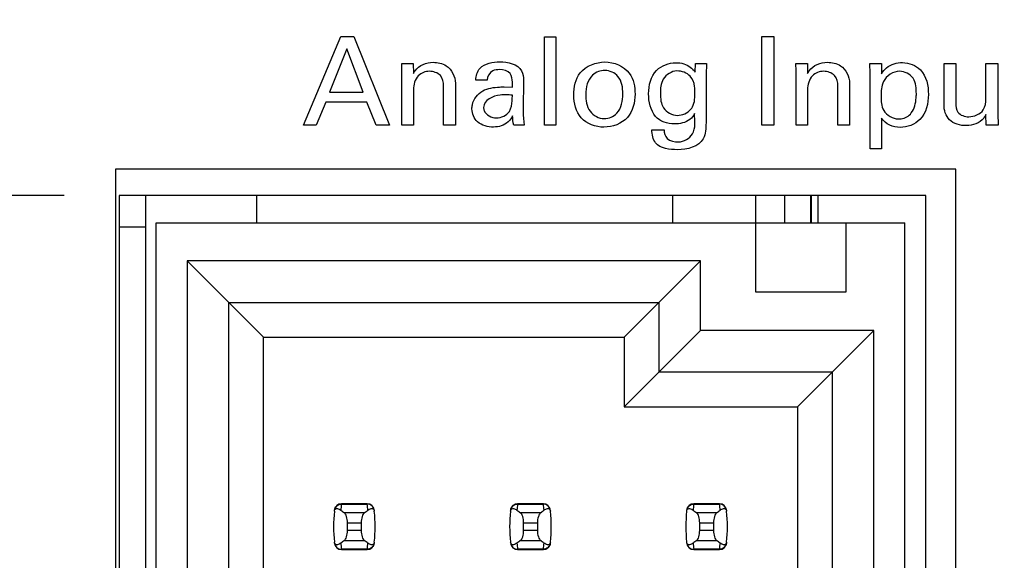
# Model space of a CAD drawing. Header units: inches. Extents: x 0 to 34, y 0 to 22.
# Tile 20 of 39: x 7.5 to 8.6, y 13.8 to 14.4. Entities that reach past the tile are written whole.
import ezdxf

# ---------------------------------------------------------------- set-up
doc = ezdxf.new("R2010")
doc.units = ezdxf.units.IN
doc.header["$LTSCALE"] = 1.87
doc.header["$MEASUREMENT"] = 0
doc.layers.get('0').update_dxf_attribs({"linetype": 'CONTINUOUS'})
doc.layers.add('DIMENSIONS', color=7, linetype='CONTINUOUS')
doc.styles.get("Standard").update_dxf_attribs({"font": 'txt', "width": 0.8})
doc.dimstyles.new('DIMSTYLE_2', dxfattribs={"dimtxt": 0.125, "dimasz": 0.18, "dimexe": 0.125, "dimexo": 0.0625, "dimgap": 0.09, "dimtad": 0, "dimtih": 1, "dimtoh": 1, "dimlfac": 0.5, "dimzin": 4, "dimdsep": 46, "dimtxsty": 'STANDARD', "dimblk": '_FILLED', "dimblk1": '_FILLED', "dimblk2": '_FILLED', "dimcen": 0.09, "dimadec": 0, "dimazin": 0, "dimtp": 0.001, "dimtm": 0.001, "dimtfac": 1, "dimtofl": 0, "dimtmove": 0, "dimatfit": 3, "dimldrblk": '_FILLED', "dimfxl": 1, "dimtolj": 1, "dimtzin": 4, "dimarcsym": 0})

# ---------------------------------------------------------------- blocks, each defined once
blk = doc.blocks.new('*D12')
at = {"layer": 'DIMENSIONS', "color": 2, "linetype": 'CONTINUOUS'}
blk.add_line((7.5631, 14.2077), (6.7841, 14.2077), dxfattribs=at)
at = {"layer": 'DIMENSIONS', "color": 2, "linetype": 'CONTINUOUS', "insert": (6.7216, 14.2702), "char_height": 0.125, "width": 1.225, "attachment_point": 3, "line_spacing_factor": 0.9}
blk.add_mtext('4.15{\\Ftxt.shx;\\W1.000000;\\H0.125000; }[105.4]', dxfattribs=at)
blk = doc.blocks.new('_FILLED')
at = {"color": 0, "linetype": 'BYBLOCK'}
blk.add_solid([(0, 0), (-1, 0.1736), (-1, -0.1736)], dxfattribs=at)
blk = doc.blocks.new('*D30')
at = {"layer": 'DIMENSIONS', "color": 2, "linetype": 'CONTINUOUS'}
blk.add_line((8.6976, 14.3062), (8.6976, 16.4832), dxfattribs=at)
at = {"layer": 'DIMENSIONS', "color": 2, "linetype": 'CONTINUOUS', "insert": (8.6351, 16.5457), "char_height": 0.125, "width": 1.225, "attachment_point": 1, "rotation": 90, "line_spacing_factor": 0.9}
blk.add_mtext('2X .32{\\Ftxt.shx;\\W1.000000;\\H0.125000; }[8.1]', dxfattribs=at)
blk = doc.blocks.new('*D31')
at = {"layer": 'DIMENSIONS', "color": 2, "linetype": 'CONTINUOUS'}
blk.add_line((8.8776, 14.3062), (8.8776, 16.4832), dxfattribs=at)
at = {"layer": 'DIMENSIONS', "color": 2, "linetype": 'CONTINUOUS', "insert": (8.8151, 16.5457), "char_height": 0.125, "width": 1.325, "attachment_point": 1, "rotation": 90, "line_spacing_factor": 0.9}
blk.add_mtext('2X .41{\\Ftxt.shx;\\W1.000000;\\H0.125000; }[10.4]', dxfattribs=at)

msp = doc.modelspace()

# ---------------------------------------------------------------- linework, layer by layer
at = {"color": 40, "linetype": 'CONTINUOUS'}
for p, q in [((7.8349, 14.2876), (7.8772, 14.388)), ((7.8772, 14.388), (7.8921, 14.388)), ((7.8921, 14.388), (7.9327, 14.2876)), ((8.1086, 14.2876), (8.1086, 14.3878)), ((8.1086, 14.3878), (8.1216, 14.3878)), ((8.1216, 14.3878), (8.1216, 14.2876)), ((8.3552, 14.2876), (8.3552, 14.388)), ((8.3552, 14.388), (8.3691, 14.388)), ((8.3691, 14.388), (8.3691, 14.2876)), ((7.884, 14.3742), (7.8646, 14.325)), ((7.9025, 14.325), (7.884, 14.3742)), ((7.9466, 14.3493), (7.9465, 14.3574)), ((7.9465, 14.3574), (7.9596, 14.3574)), ((7.9596, 14.3574), (7.9597, 14.3461)), ((8.2797, 14.3478), (8.2799, 14.3574)), ((8.2799, 14.3574), (8.2925, 14.3574)), ((8.2925, 14.3574), (8.2922, 14.3447)), ((8.3943, 14.3493), (8.3941, 14.3574)), ((8.3941, 14.3574), (8.4072, 14.3574)), ((8.4072, 14.3574), (8.4073, 14.3461)), ((8.4779, 14.3574), (8.4911, 14.3574)), ((8.4783, 14.346), (8.4779, 14.3574)), ((8.4911, 14.3574), (8.4914, 14.3458)), ((8.5622, 14.3105), (8.5622, 14.3574)), ((8.5622, 14.3574), (8.5755, 14.3574)), ((8.5755, 14.3574), (8.5755, 14.3125)), ((8.6097, 14.3179), (8.6097, 14.3574)), ((8.6097, 14.3574), (8.6232, 14.3574)), ((8.6232, 14.3574), (8.6232, 14.3006)), ((7.9466, 14.2876), (7.9466, 14.3493)), ((8.2922, 14.3447), (8.2921, 14.3011)), ((8.3943, 14.2876), (8.3943, 14.3493)), ((8.4783, 14.2607), (8.4783, 14.346)), ((8.0074, 14.335), (8.0074, 14.2876)), ((8.0434, 14.3387), (8.0304, 14.3387)), ((8.0849, 14.3384), (8.0843, 14.3051)), ((8.455, 14.335), (8.455, 14.2876)), ((7.8646, 14.325), (7.9025, 14.325)), ((7.9597, 14.3277), (7.9597, 14.2876)), ((7.994, 14.2876), (7.994, 14.3319)), ((8.0626, 14.3309), (8.0721, 14.3305)), ((8.4073, 14.3277), (8.4073, 14.2876)), ((8.4417, 14.2876), (8.4417, 14.3319)), ((7.8601, 14.3137), (7.8493, 14.2876)), ((7.9067, 14.3137), (7.8601, 14.3137)), ((7.9175, 14.2876), (7.9067, 14.3137)), ((8.6232, 14.3006), (8.6236, 14.2876)), ((8.4912, 14.2954), (8.4912, 14.2607)), ((8.61, 14.2876), (8.6097, 14.2995)), ((7.8493, 14.2876), (7.8349, 14.2876)), ((7.9327, 14.2876), (7.9175, 14.2876)), ((7.9597, 14.2876), (7.9466, 14.2876)), ((8.0074, 14.2876), (7.994, 14.2876)), ((8.0854, 14.2876), (8.0736, 14.2876)), ((8.1216, 14.2876), (8.1086, 14.2876)), ((8.2304, 14.2821), (8.2443, 14.2821)), ((8.3691, 14.2876), (8.3552, 14.2876)), ((8.4073, 14.2876), (8.3943, 14.2876)), ((8.455, 14.2876), (8.4417, 14.2876)), ((8.6236, 14.2876), (8.61, 14.2876)), ((8.4912, 14.2607), (8.4783, 14.2607))]:
    msp.add_line(p, q, dxfattribs=at)
at = {"color": 7, "linetype": 'CONTINUOUS'}
for p, q in [((7.6216, 14.2377), (7.6216, 12.9417)), ((8.5756, 14.2377), (7.6216, 14.2377)), ((8.5756, 12.9417), (8.5756, 14.2377)), ((7.6256, 14.2077), (7.6256, 12.9117)), ((8.5416, 14.2077), (7.6256, 14.2077)), ((7.6556, 14.2077), (7.6556, 7.2537)), ((7.7816, 14.2077), (7.7816, 14.1766)), ((8.2541, 14.1766), (8.2541, 14.2077)), ((8.3486, 14.0978), (8.3486, 14.2077)), ((8.3816, 14.1766), (8.3816, 14.2077)), ((8.4105, 14.2077), (8.4105, 14.1766)), ((8.4118, 14.1766), (8.4118, 14.2077)), ((8.4189, 14.2077), (8.4189, 14.1766)), ((8.5416, 12.9117), (8.5416, 14.2077)), ((7.6556, 14.1717), (7.6256, 14.1717)), ((7.6675, 7.2868), (7.6675, 14.1766)), ((7.6675, 14.1766), (8.5179, 14.1766)), ((8.4509, 14.1766), (8.4509, 14.0978)), ((8.5179, 7.2868), (8.5179, 14.1766)), ((7.7029, 14.1333), (7.7029, 12.8128)), ((7.7895, 14.0467), (7.7029, 14.1333)), ((8.2856, 14.1333), (7.7029, 14.1333)), ((8.199, 14.0467), (8.2856, 14.1333)), ((8.2856, 14.0545), (8.2856, 14.1333)), ((8.4509, 14.0978), (8.3486, 14.0978)), ((7.7501, 12.8128), (7.7501, 14.086)), ((7.7501, 14.086), (8.2383, 14.086)), ((8.2383, 14.086), (8.2383, 14.0073)), ((8.199, 13.9679), (8.2856, 14.0545)), ((8.4824, 14.0545), (8.2856, 14.0545)), ((8.3958, 13.9679), (8.4824, 14.0545)), ((8.4824, 12.8128), (8.4824, 14.0545)), ((7.7895, 12.8128), (7.7895, 14.0467)), ((7.7895, 14.0467), (8.199, 14.0467)), ((8.199, 14.0467), (8.199, 13.9679)), ((8.2383, 14.0073), (8.4352, 14.0073)), ((8.4352, 14.0073), (8.4352, 12.8128)), ((8.199, 13.9679), (8.3958, 13.9679)), ((8.3958, 13.9679), (8.3958, 12.8128)), ((7.9073, 13.8577), (7.878, 13.8577)), ((7.878, 13.8577), (7.878, 13.8573)), ((7.878, 13.8573), (7.9073, 13.8573)), ((7.9073, 13.8573), (7.9073, 13.8577)), ((8.1073, 13.8577), (8.078, 13.8577)), ((8.078, 13.8577), (8.078, 13.8573)), ((8.078, 13.8573), (8.1073, 13.8573)), ((8.1073, 13.8573), (8.1073, 13.8577)), ((8.3073, 13.8577), (8.278, 13.8577)), ((8.278, 13.8577), (8.278, 13.8573)), ((8.278, 13.8573), (8.3073, 13.8573)), ((8.3073, 13.8573), (8.3073, 13.8577)), ((7.904, 13.8474), (7.8813, 13.8474)), ((8.104, 13.8474), (8.0813, 13.8474)), ((8.304, 13.8474), (8.2813, 13.8474)), ((7.8848, 13.8274), (7.8848, 13.836)), ((7.8848, 13.836), (7.9005, 13.836)), ((7.9005, 13.836), (7.9005, 13.8274)), ((8.0848, 13.8274), (8.0848, 13.836)), ((8.0848, 13.836), (8.1005, 13.836)), ((8.1005, 13.836), (8.1005, 13.8274)), ((8.2848, 13.8274), (8.2848, 13.836)), ((8.2848, 13.836), (8.3005, 13.836)), ((8.3005, 13.836), (8.3005, 13.8274)), ((7.9005, 13.8274), (7.8848, 13.8274)), ((8.1005, 13.8274), (8.0848, 13.8274)), ((8.3005, 13.8274), (8.2848, 13.8274)), ((7.8813, 13.816), (7.904, 13.816)), ((8.0813, 13.816), (8.104, 13.816)), ((8.2813, 13.816), (8.304, 13.816)), ((7.9073, 13.8061), (7.878, 13.8061)), ((7.878, 13.8061), (7.878, 13.8057)), ((7.878, 13.8057), (7.9073, 13.8057)), ((7.9073, 13.8057), (7.9073, 13.8061)), ((8.1073, 13.8061), (8.078, 13.8061)), ((8.078, 13.8061), (8.078, 13.8057)), ((8.078, 13.8057), (8.1073, 13.8057)), ((8.1073, 13.8057), (8.1073, 13.8061)), ((8.3073, 13.8061), (8.278, 13.8061)), ((8.278, 13.8061), (8.278, 13.8057)), ((8.278, 13.8057), (8.3073, 13.8057)), ((8.3073, 13.8057), (8.3073, 13.8061))]:
    msp.add_line(p, q, dxfattribs=at)
for centre, radius, start, end in [((7.878, 13.8498), 0.00787, 90, 173.0471), ((8.0265, 13.8393), 0.1496, 173.0991, 175.7944), ((7.9073, 13.8498), 0.00787, 6.9529, 90), ((7.7588, 13.8393), 0.1496, 4.2056, 6.9009), ((8.078, 13.8498), 0.00787, 90, 173.0471), ((8.2265, 13.8393), 0.1496, 173.0991, 175.7944), ((8.1073, 13.8498), 0.00787, 6.9529, 90), ((7.9588, 13.8393), 0.1496, 4.2056, 6.9009), ((8.278, 13.8498), 0.00787, 90, 173.0471), ((8.4265, 13.8393), 0.1496, 173.0991, 175.7944), ((8.3073, 13.8498), 0.00787, 6.9529, 90), ((8.1588, 13.8393), 0.1496, 4.2056, 6.9009), ((8.0265, 13.8317), 0.1575, 173.6288, 186.3712), ((7.7588, 13.8317), 0.1575, 353.6288, 6.3712), ((8.2265, 13.8317), 0.1575, 173.6288, 186.3712), ((7.9588, 13.8317), 0.1575, 353.6288, 6.3712), ((8.4265, 13.8317), 0.1575, 173.6288, 186.3712), ((8.1588, 13.8317), 0.1575, 353.6288, 6.3712), ((7.878, 13.8136), 0.00787, 186.9529, 270), ((8.0265, 13.8241), 0.1496, 184.2056, 186.9009), ((7.7588, 13.8241), 0.1496, 353.0991, 355.7944), ((7.9073, 13.8136), 0.00787, 270, 353.0471), ((8.078, 13.8136), 0.00787, 186.9529, 270), ((8.2265, 13.8241), 0.1496, 184.2056, 186.9009), ((7.9588, 13.8241), 0.1496, 353.0991, 355.7944), ((8.1073, 13.8136), 0.00787, 270, 353.0471), ((8.278, 13.8136), 0.00787, 186.9529, 270), ((8.4265, 13.8241), 0.1496, 184.2056, 186.9009), ((8.1588, 13.8241), 0.1496, 353.0991, 355.7944), ((8.3073, 13.8136), 0.00787, 270, 353.0471)]:
    msp.add_arc(centre, radius, start, end, dxfattribs=at)
for centre, start_param, end_param in [((8.2488, 13.8852), -2.804032, -2.774684), ((7.5365, 13.8852), -0.366909, -0.33756), ((8.4488, 13.8852), -2.804032, -2.774684), ((7.7365, 13.8852), -0.366909, -0.33756), ((8.6488, 13.8852), -2.804032, -2.774684), ((7.9365, 13.8852), -0.366909, -0.33756), ((8.2488, 13.7782), 2.774684, 2.804032), ((7.5365, 13.7782), 0.33756, 0.366909), ((8.4488, 13.7782), 2.774684, 2.804032), ((7.7365, 13.7782), 0.33756, 0.366909), ((8.6488, 13.7782), 2.774684, 2.804032), ((7.9365, 13.7782), 0.33756, 0.366909)]:
    msp.add_ellipse(centre, major_axis=(0.3937, 0), ratio=0.267949, start_param=start_param, end_param=end_param, dxfattribs=at)
at = {"color": 40, "linetype": 'CONTINUOUS'}
for points, knots in [([(7.9597, 14.3461), (7.9603, 14.3472), (7.9646, 14.3549), (7.9746, 14.3588), (7.9821, 14.3588)], [0, 0, 0, 0, 0.142307, 1, 1, 1, 1]), ([(7.9821, 14.3588), (7.9872, 14.3588), (8.0006, 14.3564), (8.0074, 14.3425), (8.0074, 14.335)], [0, 0, 0, 0, 0.408365, 1, 1, 1, 1]), ([(8.1418, 14.3216), (8.1418, 14.3304), (8.1459, 14.3511), (8.167, 14.3592), (8.1772, 14.3592)], [0, 0, 0, 0, 0.462531, 1, 1, 1, 1]), ([(8.1772, 14.3592), (8.1873, 14.3592), (8.2078, 14.3507), (8.2114, 14.3308), (8.2114, 14.3226)], [0, 0, 0, 0, 0.552219, 1, 1, 1, 1]), ([(8.2268, 14.3232), (8.2268, 14.3325), (8.2313, 14.3517), (8.2499, 14.3583), (8.2578, 14.3583)], [0, 0, 0, 0, 0.542467, 1, 1, 1, 1]), ([(8.2578, 14.3583), (8.2608, 14.3583), (8.2693, 14.3576), (8.2765, 14.352), (8.2797, 14.3478)], [0, 0, 0, 0, 0.36, 1, 1, 1, 1]), ([(8.4073, 14.3461), (8.4079, 14.3472), (8.4122, 14.3549), (8.4222, 14.3588), (8.4297, 14.3588)], [0, 0, 0, 0, 0.142211, 1, 1, 1, 1]), ([(8.4297, 14.3588), (8.4349, 14.3588), (8.4483, 14.3564), (8.455, 14.3425), (8.455, 14.335)], [0, 0, 0, 0, 0.408386, 1, 1, 1, 1]), ([(8.4914, 14.3458), (8.4928, 14.3483), (8.4989, 14.3556), (8.5088, 14.3585), (8.5151, 14.3585)], [0, 0, 0, 0, 0.313486, 1, 1, 1, 1]), ([(8.5151, 14.3585), (8.5224, 14.3585), (8.5407, 14.3513), (8.5445, 14.3321), (8.5445, 14.3223)], [0, 0, 0, 0, 0.429335, 1, 1, 1, 1]), ([(7.9779, 14.3486), (7.9734, 14.3486), (7.9626, 14.3445), (7.9597, 14.3333), (7.9597, 14.3277)], [0, 0, 0, 0, 0.450797, 1, 1, 1, 1]), ([(8.0575, 14.3505), (8.0549, 14.3505), (8.0478, 14.35), (8.0436, 14.3428), (8.0434, 14.3387)], [0, 0, 0, 0, 0.394107, 1, 1, 1, 1]), ([(8.0721, 14.3305), (8.0721, 14.3324), (8.0721, 14.3375), (8.0717, 14.3433), (8.0696, 14.346)], [0, 0, 0, 0, 0.357047, 1, 1, 1, 1]), ([(8.1772, 14.3496), (8.1722, 14.3496), (8.1588, 14.3447), (8.1554, 14.3302), (8.1554, 14.3225)], [0, 0, 0, 0, 0.394356, 1, 1, 1, 1]), ([(8.1975, 14.323), (8.1975, 14.3299), (8.1957, 14.3436), (8.1826, 14.3496), (8.1772, 14.3496)], [0, 0, 0, 0, 0.559029, 1, 1, 1, 1]), ([(8.259, 14.349), (8.2529, 14.349), (8.2409, 14.3412), (8.2402, 14.3289), (8.2402, 14.3234)], [0, 0, 0, 0, 0.525766, 1, 1, 1, 1]), ([(8.4255, 14.3486), (8.421, 14.3486), (8.4102, 14.3445), (8.4073, 14.3333), (8.4073, 14.3277)], [0, 0, 0, 0, 0.450692, 1, 1, 1, 1]), ([(8.5117, 14.3487), (8.5044, 14.3487), (8.4909, 14.3395), (8.4908, 14.326), (8.4908, 14.3204)], [0, 0, 0, 0, 0.565175, 1, 1, 1, 1]), ([(8.5308, 14.3232), (8.5308, 14.3291), (8.5301, 14.3421), (8.5174, 14.3487), (8.5117, 14.3487)], [0, 0, 0, 0, 0.507213, 1, 1, 1, 1]), ([(8.2794, 14.3255), (8.2794, 14.3275), (8.2792, 14.3336), (8.2769, 14.3399), (8.274, 14.3429)], [0, 0, 0, 0, 0.32053, 1, 1, 1, 1]), ([(8.0262, 14.3059), (8.0262, 14.3075), (8.0269, 14.3156), (8.0328, 14.3231), (8.0384, 14.3264)], [0, 0, 0, 0, 0.193689, 1, 1, 1, 1]), ([(8.0384, 14.3264), (8.0442, 14.3295), (8.0527, 14.3307), (8.0609, 14.3309), (8.0626, 14.3309)], [0, 0, 0, 0, 0.79464, 1, 1, 1, 1]), ([(8.1554, 14.3225), (8.1554, 14.3159), (8.1571, 14.3021), (8.1703, 14.2949), (8.1764, 14.2949)], [0, 0, 0, 0, 0.5214, 1, 1, 1, 1]), ([(8.2114, 14.3226), (8.2114, 14.3133), (8.2063, 14.2927), (8.1857, 14.2852), (8.1761, 14.2852)], [0, 0, 0, 0, 0.491137, 1, 1, 1, 1]), ([(8.1764, 14.2949), (8.1816, 14.2949), (8.195, 14.3008), (8.1975, 14.3154), (8.1975, 14.323)], [0, 0, 0, 0, 0.403625, 1, 1, 1, 1]), ([(8.2402, 14.3234), (8.2402, 14.3178), (8.2411, 14.3053), (8.2535, 14.2986), (8.2594, 14.2986)], [0, 0, 0, 0, 0.487438, 1, 1, 1, 1]), ([(8.2747, 14.3055), (8.2754, 14.3064), (8.2794, 14.3122), (8.2794, 14.3197), (8.2794, 14.3255)], [0, 0, 0, 0, 0.165834, 1, 1, 1, 1]), ([(8.5445, 14.3223), (8.5445, 14.3123), (8.5399, 14.2922), (8.5206, 14.2849), (8.5126, 14.2849)], [0, 0, 0, 0, 0.556886, 1, 1, 1, 1]), ([(8.5251, 14.3013), (8.5287, 14.3062), (8.5305, 14.3141), (8.5308, 14.3216), (8.5308, 14.3232)], [0, 0, 0, 0, 0.798671, 1, 1, 1, 1]), ([(8.0646, 14.3219), (8.0625, 14.3219), (8.053, 14.3221), (8.0394, 14.3156), (8.0394, 14.3077)], [0, 0, 0, 0, 0.207354, 1, 1, 1, 1]), ([(8.0687, 14.3031), (8.0709, 14.3067), (8.0719, 14.3132), (8.072, 14.3194), (8.0721, 14.3215)], [0, 0, 0, 0, 0.663238, 1, 1, 1, 1]), ([(8.1761, 14.2852), (8.1668, 14.2852), (8.1466, 14.2923), (8.1418, 14.3126), (8.1418, 14.3216)], [0, 0, 0, 0, 0.505926, 1, 1, 1, 1]), ([(8.4908, 14.3204), (8.4908, 14.3149), (8.4911, 14.3021), (8.504, 14.2945), (8.5104, 14.2945)], [0, 0, 0, 0, 0.458622, 1, 1, 1, 1]), ([(8.5755, 14.3125), (8.5755, 14.3089), (8.5764, 14.2999), (8.5859, 14.297), (8.5904, 14.297)], [0, 0, 0, 0, 0.439269, 1, 1, 1, 1]), ([(8.0508, 14.2853), (8.0444, 14.2853), (8.0314, 14.2881), (8.0262, 14.3006), (8.0262, 14.3059)], [0, 0, 0, 0, 0.547283, 1, 1, 1, 1]), ([(8.0394, 14.3077), (8.0394, 14.3065), (8.0403, 14.2997), (8.0485, 14.2956), (8.0539, 14.2956)], [0, 0, 0, 0, 0.191128, 1, 1, 1, 1]), ([(8.0843, 14.3051), (8.0843, 14.3043), (8.0845, 14.2985), (8.0847, 14.2926), (8.0854, 14.2876)], [0, 0, 0, 0, 0.125858, 1, 1, 1, 1]), ([(8.279, 14.3006), (8.2778, 14.2981), (8.272, 14.2907), (8.2622, 14.2888), (8.2561, 14.2888)], [0, 0, 0, 0, 0.318875, 1, 1, 1, 1]), ([(8.2605, 14.2685), (8.2667, 14.2685), (8.2819, 14.2771), (8.279, 14.2929), (8.279, 14.3006)], [0, 0, 0, 0, 0.44164, 1, 1, 1, 1]), ([(8.2921, 14.3011), (8.2921, 14.2974), (8.292, 14.2878), (8.2916, 14.2775), (8.2888, 14.2721)], [0, 0, 0, 0, 0.372293, 1, 1, 1, 1]), ([(8.5104, 14.2945), (8.5114, 14.2945), (8.5169, 14.2948), (8.5225, 14.2977), (8.5251, 14.3013)], [0, 0, 0, 0, 0.187505, 1, 1, 1, 1]), ([(8.5875, 14.2869), (8.5807, 14.2869), (8.5663, 14.2904), (8.5622, 14.3045), (8.5622, 14.3105)], [0, 0, 0, 0, 0.52845, 1, 1, 1, 1]), ([(8.0724, 14.298), (8.071, 14.2955), (8.0659, 14.2882), (8.0566, 14.2853), (8.0508, 14.2853)], [0, 0, 0, 0, 0.330839, 1, 1, 1, 1]), ([(8.6097, 14.2995), (8.609, 14.2981), (8.6048, 14.2904), (8.5947, 14.2869), (8.5875, 14.2869)], [0, 0, 0, 0, 0.178534, 1, 1, 1, 1]), ([(8.2597, 14.2596), (8.251, 14.2596), (8.2334, 14.2615), (8.2307, 14.277), (8.2304, 14.2821)], [0, 0, 0, 0, 0.62839, 1, 1, 1, 1]), ([(8.2443, 14.2821), (8.2445, 14.2787), (8.2469, 14.27), (8.2562, 14.2685), (8.2605, 14.2685)], [0, 0, 0, 0, 0.441814, 1, 1, 1, 1])]:
    msp.add_open_spline(points, degree=3, knots=knots, dxfattribs=at)
for points in [[(8.0352, 14.3519), (8.0406, 14.3578), (8.0499, 14.3594), (8.0578, 14.3594)], [(8.0578, 14.3594), (8.0667, 14.3594), (8.0783, 14.3571), (8.0825, 14.3492)], [(7.9903, 14.3439), (7.9871, 14.3469), (7.9823, 14.3486), (7.9779, 14.3486)], [(8.0304, 14.3387), (8.0309, 14.3434), (8.0322, 14.3484), (8.0352, 14.3519)], [(8.0696, 14.346), (8.067, 14.3494), (8.0618, 14.3505), (8.0575, 14.3505)], [(8.0825, 14.3492), (8.0842, 14.3459), (8.0849, 14.3421), (8.0849, 14.3384)], [(8.274, 14.3429), (8.2704, 14.3469), (8.2644, 14.349), (8.259, 14.349)], [(8.4379, 14.3439), (8.4347, 14.3469), (8.43, 14.3486), (8.4255, 14.3486)], [(7.994, 14.3319), (7.994, 14.3361), (7.9932, 14.3409), (7.9903, 14.3439)], [(8.4417, 14.3319), (8.4417, 14.3361), (8.4409, 14.3409), (8.4379, 14.3439)], [(8.2347, 14.2974), (8.2289, 14.3043), (8.2268, 14.3142), (8.2268, 14.3232)], [(8.0721, 14.3215), (8.0696, 14.3218), (8.0671, 14.3219), (8.0646, 14.3219)], [(8.6068, 14.3048), (8.6094, 14.3085), (8.6097, 14.3134), (8.6097, 14.3179)], [(8.0539, 14.2956), (8.0594, 14.2956), (8.0657, 14.2985), (8.0687, 14.3031)], [(8.2594, 14.2986), (8.265, 14.2986), (8.2713, 14.3011), (8.2747, 14.3055)], [(8.5904, 14.297), (8.5965, 14.297), (8.6034, 14.2998), (8.6068, 14.3048)], [(8.0736, 14.2876), (8.0727, 14.2909), (8.0724, 14.2945), (8.0724, 14.298)], [(8.2561, 14.2888), (8.2484, 14.2888), (8.2395, 14.2915), (8.2347, 14.2974)], [(8.5126, 14.2849), (8.5047, 14.2849), (8.4954, 14.2886), (8.4912, 14.2954)], [(8.2888, 14.2721), (8.2839, 14.2628), (8.2703, 14.2596), (8.2597, 14.2596)]]:
    msp.add_open_spline(points, degree=3, dxfattribs=at)
at = {"color": 7, "linetype": 'CONTINUOUS'}
for points, knots in [([(7.8702, 13.8506), (7.8704, 13.8524), (7.8723, 13.856), (7.8761, 13.8573), (7.878, 13.8573)], [0, 0, 0, 0, 0.49418, 1, 1, 1, 1]), ([(7.9151, 13.8506), (7.9149, 13.8524), (7.913, 13.856), (7.9092, 13.8573), (7.9073, 13.8573)], [0, 0, 0, 0, 0.49418, 1, 1, 1, 1]), ([(8.0702, 13.8506), (8.0704, 13.8524), (8.0723, 13.856), (8.0761, 13.8573), (8.078, 13.8573)], [0, 0, 0, 0, 0.49418, 1, 1, 1, 1]), ([(8.1151, 13.8506), (8.1149, 13.8524), (8.113, 13.856), (8.1092, 13.8573), (8.1073, 13.8573)], [0, 0, 0, 0, 0.49418, 1, 1, 1, 1]), ([(8.2702, 13.8506), (8.2704, 13.8524), (8.2723, 13.856), (8.2761, 13.8573), (8.278, 13.8573)], [0, 0, 0, 0, 0.49418, 1, 1, 1, 1]), ([(8.3151, 13.8506), (8.3149, 13.8524), (8.313, 13.856), (8.3092, 13.8573), (8.3073, 13.8573)], [0, 0, 0, 0, 0.49418, 1, 1, 1, 1]), ([(7.87, 13.8492), (7.8701, 13.8499), (7.8703, 13.851), (7.8717, 13.8522), (7.8735, 13.8523), (7.8754, 13.8516), (7.8767, 13.8508), (7.8773, 13.8503)], [0, 0, 0, 0, 0.221573, 0.342081, 0.537638, 0.75178, 1, 1, 1, 1]), ([(7.8848, 13.836), (7.8848, 13.8384), (7.8844, 13.8419), (7.8829, 13.8457), (7.8819, 13.847), (7.8813, 13.8474)], [0, 0, 0, 0, 0.604658, 0.834309, 1, 1, 1, 1]), ([(7.904, 13.8474), (7.9035, 13.847), (7.9025, 13.8457), (7.9009, 13.8419), (7.9005, 13.8384), (7.9005, 13.836)], [0, 0, 0, 0, 0.165672, 0.395352, 1, 1, 1, 1]), ([(7.908, 13.8503), (7.9086, 13.8508), (7.9099, 13.8516), (7.9118, 13.8523), (7.9136, 13.8522), (7.915, 13.851), (7.9152, 13.8499), (7.9153, 13.8492)], [0, 0, 0, 0, 0.248219, 0.462352, 0.657907, 0.778419, 1, 1, 1, 1]), ([(8.07, 13.8492), (8.0701, 13.8499), (8.0703, 13.851), (8.0717, 13.8522), (8.0735, 13.8523), (8.0754, 13.8516), (8.0767, 13.8508), (8.0773, 13.8503)], [0, 0, 0, 0, 0.221573, 0.342081, 0.537638, 0.75178, 1, 1, 1, 1]), ([(8.0848, 13.836), (8.0848, 13.8384), (8.0844, 13.8419), (8.0829, 13.8457), (8.0819, 13.847), (8.0813, 13.8474)], [0, 0, 0, 0, 0.604658, 0.834309, 1, 1, 1, 1]), ([(8.104, 13.8474), (8.1035, 13.847), (8.1025, 13.8457), (8.1009, 13.8419), (8.1005, 13.8384), (8.1005, 13.836)], [0, 0, 0, 0, 0.165672, 0.395352, 1, 1, 1, 1]), ([(8.108, 13.8503), (8.1086, 13.8508), (8.1099, 13.8516), (8.1118, 13.8523), (8.1136, 13.8522), (8.115, 13.851), (8.1152, 13.8499), (8.1153, 13.8492)], [0, 0, 0, 0, 0.248219, 0.462352, 0.657907, 0.778419, 1, 1, 1, 1]), ([(8.27, 13.8492), (8.2701, 13.8499), (8.2703, 13.851), (8.2717, 13.8522), (8.2735, 13.8523), (8.2754, 13.8516), (8.2767, 13.8508), (8.2773, 13.8503)], [0, 0, 0, 0, 0.221573, 0.342081, 0.537638, 0.75178, 1, 1, 1, 1]), ([(8.2848, 13.836), (8.2848, 13.8384), (8.2844, 13.8419), (8.2829, 13.8457), (8.2819, 13.847), (8.2813, 13.8474)], [0, 0, 0, 0, 0.604658, 0.834309, 1, 1, 1, 1]), ([(8.304, 13.8474), (8.3035, 13.847), (8.3025, 13.8457), (8.3009, 13.8419), (8.3005, 13.8384), (8.3005, 13.836)], [0, 0, 0, 0, 0.165672, 0.395352, 1, 1, 1, 1]), ([(8.308, 13.8503), (8.3086, 13.8508), (8.3099, 13.8516), (8.3118, 13.8523), (8.3136, 13.8522), (8.315, 13.851), (8.3152, 13.8499), (8.3153, 13.8492)], [0, 0, 0, 0, 0.248219, 0.462352, 0.657907, 0.778419, 1, 1, 1, 1]), ([(7.8813, 13.816), (7.8819, 13.8164), (7.8829, 13.8177), (7.8844, 13.8215), (7.8848, 13.825), (7.8848, 13.8274)], [0, 0, 0, 0, 0.165672, 0.395352, 1, 1, 1, 1]), ([(7.9005, 13.8274), (7.9005, 13.825), (7.9009, 13.8215), (7.9025, 13.8177), (7.9035, 13.8164), (7.904, 13.816)], [0, 0, 0, 0, 0.604658, 0.834309, 1, 1, 1, 1]), ([(8.0813, 13.816), (8.0819, 13.8164), (8.0829, 13.8177), (8.0844, 13.8215), (8.0848, 13.825), (8.0848, 13.8274)], [0, 0, 0, 0, 0.165672, 0.395352, 1, 1, 1, 1]), ([(8.1005, 13.8274), (8.1005, 13.825), (8.1009, 13.8215), (8.1025, 13.8177), (8.1035, 13.8164), (8.104, 13.816)], [0, 0, 0, 0, 0.604658, 0.834309, 1, 1, 1, 1]), ([(8.2813, 13.816), (8.2819, 13.8164), (8.2829, 13.8177), (8.2844, 13.8215), (8.2848, 13.825), (8.2848, 13.8274)], [0, 0, 0, 0, 0.165672, 0.395352, 1, 1, 1, 1]), ([(8.3005, 13.8274), (8.3005, 13.825), (8.3009, 13.8215), (8.3025, 13.8177), (8.3035, 13.8164), (8.304, 13.816)], [0, 0, 0, 0, 0.604658, 0.834309, 1, 1, 1, 1]), ([(7.8773, 13.8131), (7.8767, 13.8126), (7.8754, 13.8118), (7.8735, 13.8111), (7.8717, 13.8112), (7.8703, 13.8124), (7.8701, 13.8135), (7.87, 13.8142)], [0, 0, 0, 0, 0.248219, 0.462352, 0.657906, 0.77842, 1, 1, 1, 1]), ([(7.8702, 13.8128), (7.8704, 13.811), (7.8723, 13.8074), (7.8761, 13.8061), (7.878, 13.8061)], [0, 0, 0, 0, 0.49418, 1, 1, 1, 1]), ([(7.9151, 13.8128), (7.9149, 13.811), (7.913, 13.8074), (7.9092, 13.8061), (7.9073, 13.8061)], [0, 0, 0, 0, 0.49418, 1, 1, 1, 1]), ([(7.9153, 13.8142), (7.9152, 13.8135), (7.915, 13.8124), (7.9136, 13.8112), (7.9118, 13.8111), (7.9099, 13.8118), (7.9086, 13.8126), (7.908, 13.8131)], [0, 0, 0, 0, 0.221528, 0.34208, 0.53764, 0.751766, 1, 1, 1, 1]), ([(8.0773, 13.8131), (8.0767, 13.8126), (8.0754, 13.8118), (8.0735, 13.8111), (8.0717, 13.8112), (8.0703, 13.8124), (8.0701, 13.8135), (8.07, 13.8142)], [0, 0, 0, 0, 0.248219, 0.462352, 0.657906, 0.77842, 1, 1, 1, 1]), ([(8.0702, 13.8128), (8.0704, 13.811), (8.0723, 13.8074), (8.0761, 13.8061), (8.078, 13.8061)], [0, 0, 0, 0, 0.49418, 1, 1, 1, 1]), ([(8.1151, 13.8128), (8.1149, 13.811), (8.113, 13.8074), (8.1092, 13.8061), (8.1073, 13.8061)], [0, 0, 0, 0, 0.49418, 1, 1, 1, 1]), ([(8.1153, 13.8142), (8.1152, 13.8135), (8.115, 13.8124), (8.1136, 13.8112), (8.1118, 13.8111), (8.1099, 13.8118), (8.1086, 13.8126), (8.108, 13.8131)], [0, 0, 0, 0, 0.221528, 0.34208, 0.53764, 0.751766, 1, 1, 1, 1]), ([(8.2773, 13.8131), (8.2767, 13.8126), (8.2754, 13.8118), (8.2735, 13.8111), (8.2717, 13.8112), (8.2703, 13.8124), (8.2701, 13.8135), (8.27, 13.8142)], [0, 0, 0, 0, 0.248219, 0.462352, 0.657906, 0.77842, 1, 1, 1, 1]), ([(8.2702, 13.8128), (8.2704, 13.811), (8.2723, 13.8074), (8.2761, 13.8061), (8.278, 13.8061)], [0, 0, 0, 0, 0.49418, 1, 1, 1, 1]), ([(8.3151, 13.8128), (8.3149, 13.811), (8.313, 13.8074), (8.3092, 13.8061), (8.3073, 13.8061)], [0, 0, 0, 0, 0.49418, 1, 1, 1, 1]), ([(8.3153, 13.8142), (8.3152, 13.8135), (8.315, 13.8124), (8.3136, 13.8112), (8.3118, 13.8111), (8.3099, 13.8118), (8.3086, 13.8126), (8.308, 13.8131)], [0, 0, 0, 0, 0.221528, 0.34208, 0.53764, 0.751766, 1, 1, 1, 1])]:
    msp.add_open_spline(points, degree=3, knots=knots, dxfattribs=at)

# ---------------------------------------------------------------- dimensions: what is measured, and where the dimension line sits
at = {"layer": 'DIMENSIONS', "color": 2, "linetype": 'CONTINUOUS'}
for feature_location, picture, middle in [((8.8776, 14.3062), '*D31', (8.8776, 17.2082)), ((8.6976, 14.3062), '*D30', (8.6976, 17.1582))]:
    dim = msp.add_ordinate_dim(feature_location=feature_location, offset=(0, 2.177), dtype=1, origin=(8.0596, 14.2437), text='2X <>', dimstyle='DIMSTYLE_2', override={"dimtad": 1, "dimtih": 0, "dimtoh": 0}, dxfattribs=at)
    dim.commit()
    dim.dimension.update_dxf_attribs({"geometry": picture, "text_midpoint": middle})
dim = msp.add_ordinate_dim(feature_location=(7.5631, 14.2077), offset=(-0.779, 0), dtype=0, origin=(7.6256, 5.9117), dimstyle='DIMSTYLE_2', override={"dimtad": 1, "dimtih": 0, "dimtoh": 0}, dxfattribs=at)
dim.commit()
dim.dimension.update_dxf_attribs({"geometry": '*D12', "text_midpoint": (6.1091, 14.2077)})

doc.saveas('drawing.dxf')
